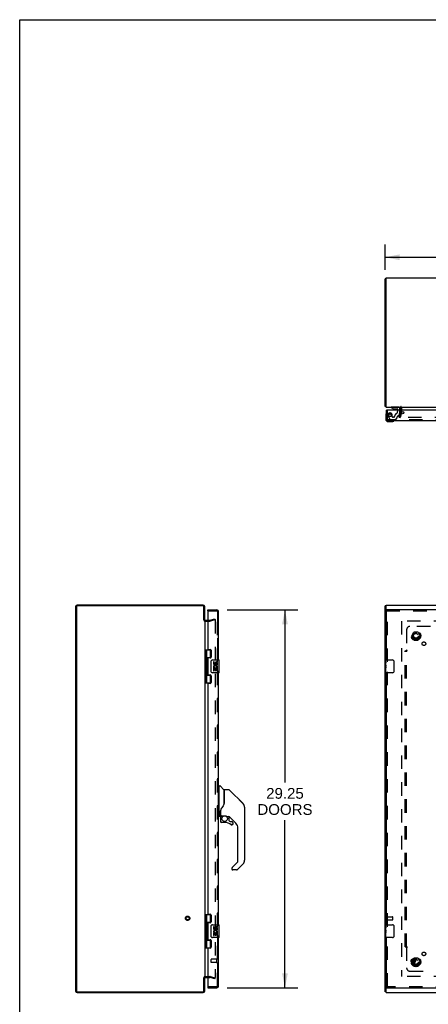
# Model space of a CAD drawing. Header units: inches. Extents: x 0 to 189, y 0 to 122.
# Tile 2 of 14: x 0 to 32, y 46 to 122. Entities that reach past the tile are written whole.
import ezdxf

# ---------------------------------------------------------------- set-up
doc = ezdxf.new("R2010")
doc.units = ezdxf.units.IN
doc.header["$LTSCALE"] = 10.388889
doc.header["$MEASUREMENT"] = 0
doc.linetypes.add('HIDDEN', pattern=[0.2, 0.1, -0.1])
doc.layers.get('0').update_dxf_attribs({"linetype": 'CONTINUOUS'})
for name, color, linetype in [('DEFAULT_2', 8, 'HIDDEN'), ('DIMENSIONS', 7, 'CONTINUOUS'), ('MASTER_DOOR_ASSEMBLY', 7, 'CONTINUOUS'), ('SLAVE_DOOR_ASSEMBLY', 7, 'CONTINUOUS'), ('SUBPANEL', 7, 'CONTINUOUS')]:
    doc.layers.add(name, color=color, linetype=linetype)
doc.styles.get("Standard").update_dxf_attribs({"font": 'arial.ttf'})
doc.dimstyles.new('DIMSTYLE_1', dxfattribs={"dimtxt": 0.833333, "dimasz": 1.111111, "dimexe": 0.09, "dimexo": 0.07, "dimgap": 0.0375, "dimtad": 0, "dimtih": 1, "dimtoh": 1, "dimzin": 4, "dimdsep": 46, "dimtxsty": 'Standard', "dimblk": '_FILLED', "dimblk1": '_FILLED', "dimblk2": '_FILLED', "dimcen": 0.09, "dimadec": 3, "dimazin": 1, "dimtfac": 1, "dimtdec": 3, "dimtofl": 0, "dimtmove": 0, "dimatfit": 3, "dimldrblk": '_FILLED', "dimfxl": 0, "dimtolj": 1, "dimtzin": 4, "dimarcsym": 0})

# ---------------------------------------------------------------- blocks, each defined once
blk = doc.blocks.new('_FILLED')
at = {"color": 0, "linetype": 'ByBlock'}
blk.add_solid([(0, 0), (-1, 0.2), (-1, -0.2)], dxfattribs=at)
blk = doc.blocks.new('*D7')
at = {"layer": 'DIMENSIONS', "color": 2, "linetype": 'Continuous'}
for p, q in [((28.309, 102.864), (28.309, 104.828)), ((88.309, 102.864), (88.309, 104.828)), ((28.309, 103.828), (56.436, 103.828)), ((88.309, 103.828), (60.182, 103.828))]:
    blk.add_line(p, q, dxfattribs=at)
at = {"layer": 'DIMENSIONS', "color": 2, "linetype": 'Continuous', "xscale": 1.1111111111, "yscale": 1.1111111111, "zscale": 1.1111111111, "rotation": 180}
blk.add_blockref('_FILLED', (28.309, 103.828), dxfattribs=at)
at = {"layer": 'DIMENSIONS', "color": 2, "linetype": 'Continuous', "xscale": 1.1111111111, "yscale": 1.1111111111, "zscale": 1.1111111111}
blk.add_blockref('_FILLED', (88.309, 103.828), dxfattribs=at)
at = {"layer": 'DIMENSIONS', "color": 2, "linetype": 'Continuous', "insert": (58.309, 104.245), "char_height": 0.8333, "width": 2.91202, "attachment_point": 2, "line_spacing_factor": 0.9}
blk.add_mtext('60.00', dxfattribs=at)
blk = doc.blocks.new('*D10')
at = {"layer": 'DIMENSIONS', "color": 2, "linetype": 'Continuous'}
for p, q in [((16.056, 76.524), (21.543, 76.524)), ((20.543, 76.524), (20.543, 63.154)), ((20.543, 47.274), (20.543, 60.237)), ((16.056, 47.274), (21.543, 47.274))]:
    blk.add_line(p, q, dxfattribs=at)
at = {"layer": 'DIMENSIONS', "color": 2, "linetype": 'Continuous', "xscale": 1.1111111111, "yscale": 1.1111111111, "zscale": 1.1111111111}
for p, rotation in [((20.543, 76.524), 90), ((20.543, 47.274), 270)]:
    blk.add_blockref('_FILLED', p, dxfattribs=dict(at, rotation=rotation))
at = {"layer": 'DIMENSIONS', "color": 2, "linetype": 'Continuous', "insert": (20.543, 62.737), "char_height": 0.8333, "width": 4.2627, "attachment_point": 2, "line_spacing_factor": 0.9}
blk.add_mtext('29.25\\PDOORS', dxfattribs=at)

msp = doc.modelspace()

# ---------------------------------------------------------------- linework, layer by layer
at = {"color": 7, "linetype": 'Continuous'}
for p, q in [((0, 0), (0, 122.222)), ((0, 122.222), (188.889, 122.222)), ((28.384, 102.167), (28.309, 102.167)), ((28.384, 92.293), (28.309, 92.293)), ((28.384, 76.836), (28.309, 76.836)), ((28.384, 75.722), (28.309, 75.722)), ((28.384, 75.722), (28.384, 75.784)), ((14.265, 48.074), (14.328, 48.074)), ((28.384, 48.076), (28.309, 48.076)), ((28.384, 48.014), (28.384, 48.076)), ((28.384, 46.962), (28.309, 46.962))]:
    msp.add_line(p, q, dxfattribs=at)
at = {"color": 3, "linetype": 'Continuous'}
for p, q in [((28.309, 92.293), (28.309, 102.167)), ((28.384, 92.23), (28.384, 102.23)), ((28.384, 102.23), (88.234, 102.23)), ((28.384, 92.23), (88.234, 92.23)), ((29.484, 92.188), (29.484, 91.987)), ((4.328, 76.782), (4.328, 47.016)), ((4.391, 76.756), (4.391, 47.042)), ((14.211, 76.899), (4.445, 76.899)), ((14.185, 76.836), (4.471, 76.836)), ((14.265, 75.722), (14.265, 76.756)), ((14.328, 75.724), (14.328, 76.782)), ((28.309, 46.962), (28.309, 76.836)), ((28.384, 75.784), (28.384, 76.899)), ((28.384, 76.899), (88.234, 76.899)), ((14.328, 75.697), (14.328, 48.101)), ((14.37, 75.724), (14.571, 75.724)), ((28.309, 75.713), (28.309, 75.713)), ((28.403, 75.697), (28.34, 75.697)), ((14.265, 47.042), (14.265, 48.076)), ((14.328, 47.016), (14.328, 48.074)), ((14.37, 48.074), (14.571, 48.074)), ((28.309, 48.086), (28.309, 48.085)), ((28.403, 48.101), (28.34, 48.101)), ((28.384, 46.899), (28.384, 48.014)), ((4.445, 46.899), (14.211, 46.899)), ((4.471, 46.962), (14.185, 46.962)), ((28.384, 46.899), (88.234, 46.899))]:
    msp.add_line(p, q, dxfattribs=at)
for points in [[(28.323, 92.278), (28.321, 92.28), (28.319, 92.281), (28.317, 92.282), (28.315, 92.283), (28.314, 92.284), (28.312, 92.286), (28.311, 92.287), (28.31, 92.288), (28.31, 92.29), (28.309, 92.291), (28.309, 92.292), (28.309, 92.293)], [(28.34, 92.268), (28.338, 92.269), (28.336, 92.271), (28.334, 92.272), (28.332, 92.273), (28.33, 92.275), (28.328, 92.276), (28.323, 92.278)], [(28.34, 75.697), (28.338, 75.699), (28.336, 75.7), (28.334, 75.701), (28.332, 75.703), (28.33, 75.704), (28.328, 75.705), (28.325, 75.706), (28.323, 75.708), (28.321, 75.709), (28.319, 75.71), (28.317, 75.711), (28.315, 75.713), (28.314, 75.714), (28.312, 75.715), (28.311, 75.717), (28.31, 75.718), (28.31, 75.719), (28.309, 75.72), (28.309, 75.722), (28.309, 75.722)], [(28.34, 48.101), (28.338, 48.1), (28.336, 48.099), (28.334, 48.097), (28.332, 48.096), (28.33, 48.095), (28.328, 48.094), (28.325, 48.092), (28.323, 48.091), (28.321, 48.09), (28.319, 48.088), (28.317, 48.087), (28.315, 48.086), (28.314, 48.085), (28.312, 48.083), (28.311, 48.082), (28.31, 48.081), (28.31, 48.079), (28.309, 48.078), (28.309, 48.077), (28.309, 48.076)]]:
    msp.add_lwpolyline(points, dxfattribs=at)
at = {"color": 7, "linetype": 'Continuous'}
for points in [[(28.389, 75.713), (28.388, 75.715), (28.387, 75.716), (28.386, 75.717), (28.385, 75.718), (28.385, 75.719), (28.384, 75.72), (28.384, 75.721), (28.384, 75.722)], [(28.395, 75.697), (28.395, 75.698), (28.395, 75.699), (28.396, 75.7), (28.396, 75.701), (28.395, 75.703), (28.395, 75.704), (28.395, 75.705), (28.394, 75.707), (28.393, 75.708), (28.392, 75.709), (28.391, 75.71), (28.39, 75.711), (28.389, 75.713)], [(28.39, 48.087), (28.389, 48.085), (28.388, 48.084), (28.387, 48.083), (28.386, 48.082), (28.385, 48.081), (28.385, 48.079), (28.384, 48.078), (28.384, 48.077), (28.384, 48.076)], [(28.395, 48.101), (28.395, 48.1), (28.395, 48.099), (28.396, 48.098), (28.396, 48.097), (28.395, 48.096), (28.395, 48.095), (28.395, 48.093), (28.394, 48.092), (28.393, 48.091), (28.392, 48.09), (28.391, 48.089), (28.39, 48.087)]]:
    msp.add_lwpolyline(points, dxfattribs=at)
at = {"color": 3, "linetype": 'Continuous'}
for centre, radius, start, end in [((28.426, 92.347), 0.117, 222.55692, 248.95785), ((29.442, 92.188), 0.042, 0, 90), ((4.445, 76.782), 0.117, 90, 180), ((4.471, 76.756), 0.08, 90, 180), ((14.185, 76.756), 0.08, 0, 90), ((14.211, 76.782), 0.117, 0, 90), ((14.37, 75.766), 0.042, 180, 270), ((28.444, 75.784), 0.06, 180, 227.48385), ((14.37, 48.032), 0.042, 90, 180), ((28.444, 48.014), 0.06, 132.51615, 180), ((4.445, 47.016), 0.117, 180, 270), ((4.471, 47.042), 0.08, 180, 270), ((14.185, 47.042), 0.08, 270, 360), ((14.211, 47.016), 0.117, 270, 360)]:
    msp.add_arc(centre, radius, start, end, dxfattribs=at)
at = {"layer": 'DEFAULT_2', "color": 8, "linetype": 'HIDDEN'}
for p, q in [((29.38, 91.436), (29.483, 91.823)), ((29.556, 91.803), (29.452, 91.417)), ((29.484, 91.987), (29.484, 91.829)), ((29.559, 92.188), (29.559, 91.829)), ((29.38, 91.436), (29.452, 91.417)), ((29.385, 91.432), (29.385, 91.43)), ((87.218, 91.417), (29.4, 91.417)), ((14.37, 75.649), (14.728, 75.649)), ((14.571, 75.724), (14.728, 75.724)), ((14.735, 75.725), (15.121, 75.829)), ((15.14, 75.756), (14.754, 75.653)), ((15.121, 75.829), (15.14, 75.756)), ((15.14, 75.731), (15.14, 48.068)), ((87.134, 75.649), (29.484, 75.649)), ((29.559, 75.647), (29.559, 48.151)), ((30.366, 74.529), (30.521, 74.797)), ((30.838, 74.802), (30.53, 74.802)), ((30.847, 74.797), (31.001, 74.529)), ((30.521, 74.252), (30.366, 74.519)), ((30.838, 74.247), (30.53, 74.247)), ((31.001, 74.519), (30.847, 74.252)), ((28.384, 52.507), (28.384, 52.791)), ((28.427, 52.507), (28.427, 52.791)), ((28.427, 52.773), (28.874, 52.773)), ((28.884, 52.535), (28.884, 52.763)), ((28.427, 52.525), (28.874, 52.525)), ((30.366, 49.279), (30.521, 49.547)), ((30.521, 49.002), (30.366, 49.269)), ((30.838, 49.552), (30.53, 49.552)), ((30.838, 48.997), (30.53, 48.997)), ((30.847, 49.547), (31.001, 49.279)), ((31.001, 49.269), (30.847, 49.002)), ((14.37, 48.149), (14.728, 48.149)), ((14.571, 48.074), (14.728, 48.074)), ((15.121, 47.97), (14.735, 48.073)), ((14.754, 48.146), (15.14, 48.042)), ((15.121, 47.97), (15.14, 48.042)), ((87.134, 48.149), (29.484, 48.149))]:
    msp.add_line(p, q, dxfattribs=at)
for points in [[(29.386, 91.435), (29.385, 91.433), (29.385, 91.432), (29.385, 91.432)], [(29.385, 91.43), (29.386, 91.429), (29.386, 91.427), (29.387, 91.425), (29.387, 91.424), (29.388, 91.423), (29.39, 91.421), (29.391, 91.42), (29.392, 91.419), (29.394, 91.419), (29.395, 91.418), (29.397, 91.417)], [(29.4, 91.417), (29.399, 91.417), (29.397, 91.417)], [(15.126, 75.746), (15.125, 75.746), (15.124, 75.746), (15.122, 75.746)], [(15.128, 75.746), (15.127, 75.746), (15.126, 75.746)], [(15.128, 75.746), (15.129, 75.746), (15.131, 75.745), (15.132, 75.744), (15.133, 75.744), (15.135, 75.743), (15.136, 75.742), (15.137, 75.741), (15.138, 75.74), (15.138, 75.738), (15.139, 75.737), (15.14, 75.736), (15.14, 75.734), (15.14, 75.733), (15.14, 75.731)], [(15.126, 48.053), (15.125, 48.053), (15.124, 48.053), (15.122, 48.053)], [(15.14, 48.068), (15.14, 48.066), (15.14, 48.065), (15.14, 48.063), (15.139, 48.062), (15.138, 48.06), (15.138, 48.059), (15.137, 48.058), (15.136, 48.057), (15.135, 48.056), (15.133, 48.055), (15.132, 48.054), (15.131, 48.054), (15.129, 48.053), (15.128, 48.053), (15.127, 48.053), (15.126, 48.053)]]:
    msp.add_lwpolyline(points, dxfattribs=at)
for centre, radius in [((30.684, 74.524), 0.372), ((30.684, 74.524), 0.356), ((30.684, 74.524), 0.204), ((30.684, 74.524), 0.183), ((13.003, 52.649), 0.164), ((13.003, 52.649), 0.124), ((30.684, 49.274), 0.372), ((30.684, 49.274), 0.356), ((30.684, 49.274), 0.204), ((30.684, 49.274), 0.183)]:
    msp.add_circle(centre, radius, dxfattribs=at)
for centre, radius, start, end in [((29.442, 92.188), 0.117, 0, 56.90018), ((29.459, 91.829), 0.025, 345, 360), ((29.459, 91.829), 0.1, 345, 360), ((14.37, 75.766), 0.117, 213.09982, 270), ((14.728, 75.749), 0.025, 270, 285), ((14.728, 75.749), 0.1, 270, 285), ((30.53, 74.792), 0.01, 90.01128, 149.98796), ((30.838, 74.792), 0.01, 30.01085, 89.98765), ((30.375, 74.524), 0.01, 150.01171, 209.98732), ((30.53, 74.257), 0.01, 210.01085, 269.98765), ((30.838, 74.257), 0.01, 270.01128, 329.98796), ((30.993, 74.524), 0.01, 330.01171, 29.98732), ((28.405, 52.791), 0.0215, 360, 180), ((28.874, 52.763), 0.01, 360, 90), ((28.405, 52.507), 0.0215, 180, 0), ((28.874, 52.535), 0.01, 270, 0), ((30.375, 49.274), 0.01, 150.01171, 209.98732), ((30.53, 49.542), 0.01, 90.01128, 149.98796), ((30.53, 49.007), 0.01, 210.01085, 269.98765), ((30.838, 49.542), 0.01, 30.01085, 89.98765), ((30.838, 49.007), 0.01, 270.01128, 329.98796), ((30.993, 49.274), 0.01, 330.01171, 29.98732), ((14.37, 48.032), 0.117, 90, 146.90018), ((14.728, 48.049), 0.1, 75, 90), ((14.728, 48.049), 0.025, 75, 90)]:
    msp.add_arc(centre, radius, start, end, dxfattribs=at)
at = {"layer": 'MASTER_DOOR_ASSEMBLY', "color": 8, "linetype": 'HIDDEN'}
for p, q in [((14.631, 76.449), (15.279, 76.449)), ((15.321, 76.407), (15.321, 72.494)), ((15.321, 71.804), (15.321, 51.994)), ((15.321, 51.304), (15.321, 47.391)), ((15.279, 47.349), (14.631, 47.349))]:
    msp.add_line(p, q, dxfattribs=at)
at = {"layer": 'MASTER_DOOR_ASSEMBLY', "color": 7, "linetype": 'Continuous'}
for p, q in [((15.435, 62.844), (15.396, 62.844)), ((15.435, 60.529), (15.435, 62.895)), ((15.443, 62.903), (15.497, 62.903)), ((15.82, 62.597), (15.525, 62.892)), ((15.829, 62.576), (15.829, 61.525)), ((15.837, 61.536), (15.837, 62.58)), ((16.198, 62.588), (15.844, 62.588)), ((16.253, 62.565), (17.296, 61.523)), ((16.991, 61.828), (16.991, 61.828)), ((17.296, 61.522), (16.996, 61.822)), ((15.562, 60.992), (15.561, 60.968)), ((15.836, 61.545), (15.815, 61.488)), ((17.363, 61.433), (17.363, 61.432)), ((17.411, 61.244), (17.411, 57.141)), ((17.418, 61.248), (17.418, 60.661)), ((15.435, 60.58), (15.396, 60.58)), ((15.514, 60.521), (15.443, 60.521)), ((15.553, 60.966), (15.553, 60.963)), ((15.553, 60.963), (15.553, 60.561)), ((15.553, 60.878), (15.554, 60.885)), ((15.554, 60.891), (15.555, 60.898)), ((15.554, 60.885), (15.554, 60.891)), ((15.555, 60.898), (15.556, 60.904)), ((15.556, 60.904), (15.558, 60.911)), ((15.557, 60.388), (15.557, 60.151)), ((15.559, 60.388), (15.568, 60.388)), ((15.561, 60.612), (15.561, 60.968)), ((15.581, 60.593), (15.876, 60.593)), ((15.68, 60.593), (15.615, 60.527)), ((15.62, 60.522), (15.618, 60.524)), ((15.623, 60.52), (15.62, 60.522)), ((16.073, 60.521), (16.149, 60.521)), ((16.187, 60.518), (16.187, 60.234)), ((16.19, 60.226), (16.262, 60.154)), ((16.727, 60.025), (16.231, 60.52)), ((15.568, 60.151), (15.559, 60.151)), ((15.872, 60.072), (15.636, 60.072)), ((16.271, 60.151), (16.423, 60.151)), ((16.432, 59.876), (16.423, 59.876)), ((16.5, 59.953), (16.491, 59.953)), ((16.5, 59.953), (16.499, 59.944)), ((16.502, 60.072), (16.502, 59.953)), ((16.9, 57.056), (16.9, 59.607)), ((16.427, 56.526), (16.427, 56.466)), ((16.445, 56.569), (16.876, 57)), ((17.296, 56.863), (16.844, 56.411)), ((16.788, 56.388), (16.506, 56.388))]:
    msp.add_line(p, q, dxfattribs=at)
for points in [[(16.253, 62.565), (16.246, 62.572), (16.237, 62.578), (16.228, 62.582), (16.218, 62.586), (16.208, 62.588), (16.198, 62.588)], [(15.614, 61.138), (15.603, 61.122), (15.588, 61.093), (15.576, 61.061), (15.567, 61.027), (15.562, 60.992)], [(15.815, 61.488), (15.785, 61.419), (15.748, 61.349), (15.706, 61.277), (15.659, 61.204), (15.614, 61.138)], [(15.829, 61.713), (15.83, 61.712), (15.833, 61.711), (15.835, 61.709), (15.836, 61.708), (15.836, 61.707), (15.837, 61.705)], [(17.404, 61.321), (17.396, 61.352), (17.383, 61.391), (17.365, 61.43), (17.343, 61.466), (17.318, 61.499), (17.296, 61.522)], [(15.553, 60.97), (15.553, 60.969), (15.553, 60.966)], [(15.558, 60.911), (15.558, 60.914), (15.559, 60.918), (15.561, 60.922), (15.561, 60.923)], [(15.559, 60.388), (15.56, 60.404), (15.562, 60.419), (15.565, 60.434), (15.569, 60.448), (15.574, 60.463), (15.58, 60.477), (15.588, 60.49), (15.596, 60.503), (15.606, 60.515), (15.616, 60.526)], [(15.623, 60.52), (15.613, 60.509), (15.604, 60.497), (15.596, 60.485), (15.589, 60.473), (15.582, 60.459), (15.577, 60.446), (15.573, 60.432), (15.571, 60.417), (15.569, 60.403), (15.568, 60.388)], [(15.618, 60.524), (15.617, 60.525), (15.617, 60.525), (15.616, 60.526), (15.616, 60.526)], [(15.876, 60.593), (15.879, 60.593), (15.893, 60.592), (15.906, 60.591), (15.919, 60.589), (15.932, 60.587), (15.944, 60.584), (15.955, 60.58), (15.966, 60.576), (15.976, 60.573), (15.985, 60.569), (15.994, 60.564), (16.002, 60.56), (16.009, 60.556), (16.016, 60.553), (16.022, 60.549), (16.027, 60.545), (16.033, 60.542), (16.037, 60.539), (16.045, 60.534)], [(16.045, 60.534), (16.049, 60.531), (16.052, 60.529), (16.055, 60.528), (16.058, 60.526), (16.06, 60.525), (16.063, 60.523), (16.067, 60.522), (16.071, 60.521)], [(15.636, 60.074), (15.627, 60.075), (15.619, 60.076), (15.611, 60.078), (15.603, 60.082), (15.595, 60.086), (15.588, 60.091), (15.582, 60.097), (15.576, 60.103), (15.571, 60.11), (15.567, 60.117), (15.564, 60.125), (15.561, 60.134), (15.56, 60.142), (15.559, 60.151)], [(15.568, 60.151), (15.569, 60.143), (15.57, 60.136), (15.572, 60.128), (15.575, 60.121), (15.579, 60.115), (15.583, 60.108), (15.588, 60.103), (15.594, 60.098), (15.6, 60.093), (15.607, 60.09), (15.614, 60.087), (15.621, 60.085), (15.628, 60.083), (15.636, 60.083)], [(15.636, 60.074), (15.636, 60.074), (15.636, 60.075), (15.636, 60.076), (15.636, 60.077), (15.636, 60.078), (15.636, 60.08), (15.636, 60.083)], [(16.423, 59.876), (16.414, 59.876), (16.406, 59.878), (16.397, 59.88), (16.389, 59.884), (16.381, 59.888), (16.374, 59.893)], [(16.38, 59.9), (16.386, 59.896), (16.393, 59.892), (16.4, 59.889), (16.407, 59.887), (16.415, 59.885), (16.423, 59.885), (16.43, 59.885), (16.438, 59.886), (16.445, 59.888), (16.452, 59.891), (16.459, 59.895), (16.465, 59.899), (16.471, 59.904), (16.476, 59.91), (16.481, 59.916), (16.484, 59.923), (16.487, 59.93), (16.489, 59.937), (16.491, 59.945), (16.491, 59.953)], [(16.499, 59.944), (16.498, 59.936), (16.496, 59.927), (16.492, 59.919), (16.488, 59.912), (16.483, 59.905), (16.477, 59.898), (16.471, 59.893), (16.464, 59.888), (16.456, 59.884), (16.449, 59.88), (16.44, 59.878), (16.432, 59.876)], [(16.445, 56.569), (16.444, 56.568), (16.443, 56.567), (16.443, 56.566), (16.442, 56.565), (16.441, 56.564), (16.44, 56.563)]]:
    msp.add_lwpolyline(points, dxfattribs=at)
msp.add_circle((15.872, 60.367), 0.217, dxfattribs=at)
at = {"layer": 'MASTER_DOOR_ASSEMBLY', "color": 8, "linetype": 'HIDDEN'}
for centre, start, end in [((15.279, 76.407), 0, 90), ((15.279, 47.391), 270, 360)]:
    msp.add_arc(centre, 0.042, start, end, dxfattribs=at)
at = {"layer": 'MASTER_DOOR_ASSEMBLY', "color": 7, "linetype": 'Continuous'}
for centre, radius, start, end in [((15.443, 62.895), 0.00787, 90, 180), ((15.497, 62.864), 0.0394, 45, 90), ((15.799, 62.576), 0.0295, 0, 45), ((15.844, 62.58), 0.00787, 90, 180), ((15.817, 62.407), 0.0197, 306.99405, 360), ((17.018, 61.244), 0.394, 20.94788, 45), ((17.018, 61.244), 0.394, 0, 11.2904), ((17.399, 61.248), 0.0197, 0, 51.78012), ((15.443, 60.529), 0.00787, 180, 270), ((15.514, 60.561), 0.0394, 270, 360), ((15.754, 60.388), 0.197, 135, 180), ((15.581, 60.612), 0.0197, 180, 270), ((16.149, 60.325), 0.197, 50.64978, 90), ((16.199, 60.234), 0.0118, 180, 225), ((17.399, 60.661), 0.0197, 310.21786, 360), ((15.636, 60.151), 0.0787, 180, 270), ((15.872, 59.285), 0.787, 50.4788, 90), ((16.271, 60.162), 0.0118, 225, 270), ((16.423, 59.953), 0.0787, 230.4788, 360), ((16.423, 60.072), 0.0787, 0, 90), ((16.309, 59.607), 0.591, 0, 45), ((16.486, 56.526), 0.0591, 141.13263, 180), ((16.506, 56.466), 0.0787, 180, 270), ((16.821, 57.056), 0.0787, 315, 360), ((17.018, 57.141), 0.394, 315, 360), ((16.788, 56.466), 0.0787, 270, 315)]:
    msp.add_arc(centre, radius, start, end, dxfattribs=at)
at = {"layer": 'SLAVE_DOOR_ASSEMBLY', "color": 7, "linetype": 'Continuous'}
for p, q in [((28.343, 91.591), (28.343, 91.302)), ((28.423, 91.987), (28.403, 91.987)), ((28.777, 92.23), (28.777, 92.191)), ((28.777, 92.191), (28.953, 92.092)), ((28.953, 92.092), (29.23, 92.092)), ((29.041, 92.075), (29.182, 92.075)), ((29.041, 92.075), (29.041, 92.075)), ((29.183, 92.075), (29.182, 92.075)), ((29.261, 92.061), (29.261, 91.987)), ((29.446, 91.987), (29.446, 92.151)), ((28.543, 91.102), (28.833, 91.102)), ((14.571, 76.449), (14.571, 76.524)), ((14.591, 76.449), (14.571, 76.449)), ((28.403, 76.524), (28.403, 76.449)), ((14.328, 73.429), (14.812, 73.429)), ((14.367, 73.429), (14.367, 70.87)), ((14.466, 73.429), (14.466, 72.741)), ((14.786, 72.838), (14.786, 73.429)), ((14.466, 72.838), (14.812, 72.838)), ((14.466, 72.541), (14.466, 71.757)), ((14.482, 72.642), (14.482, 72.711)), ((14.482, 72.641), (14.482, 72.642)), ((14.482, 72.641), (14.482, 72.571)), ((14.754, 72.829), (14.754, 72.807)), ((14.754, 72.829), (14.806, 72.829)), ((14.831, 71.749), (14.831, 72.549)), ((14.931, 72.649), (15.441, 72.649)), ((15.006, 72.495), (15.006, 72.359)), ((15.069, 72.495), (15.006, 72.495)), ((15.069, 72.359), (15.069, 72.495)), ((15.456, 71.664), (15.456, 72.634)), ((28.343, 72.49), (28.343, 72.634)), ((28.343, 72.234), (28.343, 72.487)), ((28.352, 72.432), (28.343, 72.432)), ((28.358, 72.649), (28.868, 72.649)), ((28.968, 72.549), (28.968, 71.749)), ((14.482, 71.658), (14.482, 71.727)), ((15.006, 72.034), (15.006, 71.804)), ((15.024, 72.034), (15.006, 72.034)), ((15.006, 71.804), (15.069, 71.804)), ((15.059, 72.034), (15.086, 72.053)), ((15.059, 72.034), (15.318, 72.034)), ((15.069, 71.804), (15.069, 71.971)), ((15.069, 71.971), (15.134, 71.971)), ((15.134, 72.421), (15.134, 72.352)), ((15.134, 71.971), (15.134, 71.835)), ((15.134, 71.835), (15.195, 71.835)), ((15.195, 72.359), (15.195, 72.401)), ((15.195, 71.835), (15.195, 71.971)), ((15.195, 71.971), (15.257, 71.971)), ((15.25, 72.07), (15.307, 72.045)), ((15.257, 72.265), (15.257, 72.401)), ((15.257, 72.265), (15.318, 72.265)), ((15.257, 71.804), (15.257, 71.971)), ((15.257, 71.804), (15.318, 71.804)), ((15.318, 72.265), (15.318, 72.421)), ((15.318, 72.081), (15.318, 72.134)), ((15.318, 71.804), (15.318, 72.034)), ((28.343, 72.265), (28.353, 72.265)), ((28.343, 71.664), (28.343, 72.232)), ((28.346, 72.202), (28.343, 72.202)), ((28.343, 72.07), (28.353, 72.07)), ((28.343, 72.034), (28.353, 72.034)), ((28.343, 71.971), (28.353, 71.971)), ((28.343, 71.804), (28.353, 71.804)), ((28.353, 72.265), (28.353, 72.421)), ((28.353, 72.081), (28.353, 72.134)), ((28.353, 71.804), (28.353, 72.034)), ((14.466, 71.557), (14.466, 70.87)), ((14.466, 71.46), (14.812, 71.46)), ((14.482, 71.657), (14.482, 71.658)), ((14.482, 71.657), (14.482, 71.587)), ((14.754, 71.492), (14.754, 71.469)), ((14.806, 71.469), (14.754, 71.469)), ((14.786, 70.87), (14.786, 71.46)), ((15.441, 71.649), (14.931, 71.649)), ((28.868, 71.649), (28.358, 71.649)), ((14.328, 70.87), (14.812, 70.87)), ((14.328, 52.929), (14.812, 52.929)), ((14.367, 52.929), (14.367, 50.37)), ((14.466, 52.929), (14.466, 52.241)), ((14.786, 52.338), (14.786, 52.929)), ((14.466, 52.338), (14.812, 52.338)), ((14.466, 52.041), (14.466, 51.257)), ((14.482, 52.142), (14.482, 52.211)), ((14.482, 52.141), (14.482, 52.142)), ((14.482, 52.141), (14.482, 52.071)), ((14.754, 52.329), (14.806, 52.329)), ((14.754, 52.329), (14.754, 52.307)), ((14.831, 51.249), (14.831, 52.049)), ((14.931, 52.149), (15.441, 52.149)), ((15.069, 51.995), (15.006, 51.995)), ((15.006, 51.995), (15.006, 51.859)), ((15.069, 51.859), (15.069, 51.995)), ((15.134, 51.921), (15.134, 51.852)), ((15.195, 51.859), (15.195, 51.901)), ((15.257, 51.765), (15.257, 51.901)), ((15.318, 51.765), (15.318, 51.921)), ((15.456, 51.164), (15.456, 52.134)), ((28.343, 51.99), (28.343, 52.134)), ((28.343, 51.734), (28.343, 51.987)), ((28.352, 51.932), (28.343, 51.932)), ((28.353, 51.765), (28.353, 51.921)), ((28.358, 52.149), (28.868, 52.149)), ((28.968, 52.049), (28.968, 51.249)), ((14.482, 51.158), (14.482, 51.227)), ((14.482, 51.157), (14.482, 51.158)), ((14.482, 51.157), (14.482, 51.087)), ((15.441, 51.149), (14.931, 51.149)), ((15.024, 51.534), (15.006, 51.534)), ((15.006, 51.534), (15.006, 51.304)), ((15.006, 51.304), (15.069, 51.304)), ((15.059, 51.534), (15.086, 51.553)), ((15.059, 51.534), (15.318, 51.534)), ((15.069, 51.471), (15.134, 51.471)), ((15.069, 51.304), (15.069, 51.471)), ((15.134, 51.471), (15.134, 51.335)), ((15.134, 51.335), (15.195, 51.335)), ((15.195, 51.471), (15.257, 51.471)), ((15.195, 51.335), (15.195, 51.471)), ((15.25, 51.57), (15.307, 51.545)), ((15.257, 51.765), (15.318, 51.765)), ((15.257, 51.304), (15.257, 51.471)), ((15.257, 51.304), (15.318, 51.304)), ((15.318, 51.581), (15.318, 51.634)), ((15.318, 51.304), (15.318, 51.534)), ((28.343, 51.765), (28.353, 51.765)), ((28.343, 51.164), (28.343, 51.732)), ((28.346, 51.702), (28.343, 51.702)), ((28.343, 51.57), (28.353, 51.57)), ((28.343, 51.534), (28.353, 51.534)), ((28.343, 51.471), (28.353, 51.471)), ((28.343, 51.304), (28.353, 51.304)), ((28.353, 51.581), (28.353, 51.634)), ((28.353, 51.304), (28.353, 51.534)), ((28.868, 51.149), (28.358, 51.149)), ((14.328, 50.37), (14.812, 50.37)), ((14.466, 51.057), (14.466, 50.37)), ((14.466, 50.96), (14.812, 50.96)), ((14.754, 50.992), (14.754, 50.969)), ((14.806, 50.969), (14.754, 50.969)), ((14.786, 50.37), (14.786, 50.96)), ((14.571, 47.349), (14.591, 47.349)), ((14.571, 47.349), (14.571, 47.274)), ((28.403, 47.274), (28.403, 47.349))]:
    msp.add_line(p, q, dxfattribs=at)
at = {"layer": 'SLAVE_DOOR_ASSEMBLY', "color": 3, "linetype": 'Continuous'}
for p, q in [((28.403, 91.279), (28.403, 91.987)), ((58.138, 91.987), (28.423, 91.987)), ((58.2, 91.162), (28.52, 91.162)), ((14.571, 76.524), (15.279, 76.524)), ((14.571, 76.429), (14.571, 73.491)), ((15.396, 72.649), (15.396, 76.407)), ((58.2, 76.524), (28.403, 76.524)), ((28.403, 72.649), (28.403, 76.449)), ((14.602, 73.46), (14.758, 73.46)), ((14.821, 73.397), (14.821, 72.87)), ((14.571, 72.776), (14.571, 71.523)), ((14.758, 72.807), (14.602, 72.807)), ((14.602, 71.492), (14.758, 71.492)), ((14.821, 71.429), (14.821, 70.902)), ((15.396, 52.149), (15.396, 71.649)), ((28.403, 52.149), (28.403, 71.649)), ((14.571, 70.808), (14.571, 52.991)), ((14.758, 70.839), (14.602, 70.839)), ((14.602, 52.96), (14.758, 52.96)), ((14.821, 52.897), (14.821, 52.37)), ((14.571, 52.276), (14.571, 51.023)), ((14.758, 52.307), (14.602, 52.307)), ((15.396, 47.391), (15.396, 51.149)), ((28.403, 47.349), (28.403, 51.149)), ((14.602, 50.992), (14.758, 50.992)), ((14.758, 50.339), (14.602, 50.339)), ((14.821, 50.929), (14.821, 50.402)), ((14.571, 50.308), (14.571, 47.369)), ((14.571, 47.274), (15.279, 47.274)), ((28.403, 47.274), (58.2, 47.274))]:
    msp.add_line(p, q, dxfattribs=at)
at = {"layer": 'SLAVE_DOOR_ASSEMBLY', "color": 8, "linetype": 'HIDDEN'}
for p, q in [((28.478, 91.279), (28.478, 91.987)), ((28.529, 91.514), (28.664, 91.281)), ((29.367, 92.23), (28.777, 92.23)), ((28.85, 91.467), (28.85, 91.6)), ((29.244, 91.404), (29.244, 91.482)), ((29.261, 91.987), (29.261, 91.877)), ((29.303, 91.541), (29.348, 91.541)), ((29.378, 91.564), (29.446, 91.82)), ((29.446, 91.82), (29.446, 91.987)), ((58.2, 91.237), (28.52, 91.237)), ((28.69, 91.266), (29.102, 91.266)), ((28.96, 91.451), (28.866, 91.451)), ((29.124, 91.274), (29.239, 91.39)), ((15.279, 76.449), (14.591, 76.449)), ((15.321, 72.494), (15.321, 76.407)), ((28.403, 76.449), (58.2, 76.449)), ((28.478, 72.494), (28.478, 76.449)), ((15.321, 51.994), (15.321, 71.804)), ((28.478, 51.994), (28.478, 71.804)), ((15.321, 47.391), (15.321, 51.304)), ((28.478, 47.349), (28.478, 51.304)), ((14.821, 49.235), (14.821, 49.463)), ((15.278, 49.473), (14.831, 49.473)), ((15.278, 49.225), (14.831, 49.225)), ((15.278, 49.207), (15.278, 49.491)), ((14.591, 47.349), (15.279, 47.349)), ((58.2, 47.349), (28.403, 47.349))]:
    msp.add_line(p, q, dxfattribs=at)
at = {"layer": 'SLAVE_DOOR_ASSEMBLY', "color": 7, "linetype": 'Continuous'}
for points in [[(14.466, 72.785), (14.467, 72.777), (14.469, 72.767), (14.472, 72.757), (14.476, 72.746), (14.48, 72.734), (14.485, 72.722), (14.49, 72.711), (14.494, 72.699), (14.499, 72.687), (14.502, 72.676), (14.505, 72.664), (14.507, 72.653), (14.508, 72.641), (14.507, 72.63), (14.505, 72.618), (14.502, 72.607), (14.499, 72.595), (14.494, 72.584), (14.49, 72.572), (14.485, 72.56), (14.48, 72.549), (14.476, 72.537), (14.472, 72.526), (14.469, 72.515), (14.467, 72.506), (14.466, 72.497)], [(14.831, 72.549), (14.831, 72.556), (14.831, 72.562), (14.832, 72.568), (14.834, 72.574), (14.835, 72.58), (14.837, 72.585)], [(28.343, 72.49), (28.344, 72.487), (28.344, 72.483), (28.345, 72.478), (28.346, 72.471), (28.347, 72.464), (28.349, 72.457), (28.35, 72.449), (28.352, 72.44)], [(28.352, 72.44), (28.353, 72.431), (28.353, 72.421)], [(28.962, 72.585), (28.964, 72.58), (28.965, 72.574), (28.967, 72.568), (28.968, 72.562), (28.968, 72.556), (28.968, 72.549)], [(14.466, 71.801), (14.467, 71.793), (14.469, 71.783), (14.472, 71.773), (14.476, 71.762), (14.48, 71.75), (14.485, 71.738), (14.49, 71.727), (14.494, 71.715), (14.499, 71.703), (14.502, 71.692), (14.505, 71.68), (14.507, 71.669), (14.508, 71.657), (14.507, 71.646), (14.505, 71.634), (14.502, 71.623), (14.499, 71.611), (14.494, 71.6), (14.49, 71.588), (14.485, 71.576), (14.48, 71.565), (14.476, 71.553), (14.472, 71.542), (14.469, 71.531), (14.467, 71.522), (14.466, 71.513)], [(14.837, 71.713), (14.835, 71.719), (14.834, 71.725), (14.832, 71.731), (14.831, 71.737), (14.831, 71.743), (14.831, 71.749)], [(28.343, 72.234), (28.344, 72.227), (28.344, 72.22), (28.345, 72.211), (28.346, 72.203)], [(28.346, 72.203), (28.35, 72.176), (28.351, 72.167), (28.352, 72.158), (28.352, 72.149), (28.353, 72.141), (28.353, 72.134)], [(28.353, 72.081), (28.353, 72.075), (28.353, 72.069), (28.352, 72.062), (28.352, 72.056), (28.351, 72.051), (28.35, 72.045)], [(28.968, 71.749), (28.968, 71.743), (28.968, 71.737), (28.967, 71.731), (28.965, 71.725), (28.964, 71.719), (28.962, 71.713)], [(14.466, 52.285), (14.467, 52.277), (14.469, 52.267), (14.472, 52.257), (14.476, 52.246), (14.48, 52.234), (14.485, 52.222), (14.49, 52.211), (14.494, 52.199), (14.499, 52.187), (14.502, 52.176), (14.505, 52.164), (14.507, 52.153), (14.508, 52.141), (14.507, 52.13), (14.505, 52.118), (14.502, 52.107), (14.499, 52.095), (14.494, 52.084), (14.49, 52.072), (14.485, 52.06), (14.48, 52.049), (14.476, 52.037), (14.472, 52.026), (14.469, 52.015), (14.467, 52.006), (14.466, 51.997)], [(14.831, 52.049), (14.831, 52.056), (14.831, 52.062), (14.832, 52.068), (14.834, 52.074), (14.835, 52.08), (14.837, 52.085)], [(28.343, 51.99), (28.344, 51.987), (28.344, 51.983), (28.345, 51.978), (28.346, 51.971), (28.347, 51.964), (28.349, 51.957), (28.35, 51.949), (28.352, 51.94)], [(28.352, 51.94), (28.353, 51.931), (28.353, 51.921)], [(28.962, 52.085), (28.964, 52.08), (28.965, 52.074), (28.967, 52.068), (28.968, 52.062), (28.968, 52.056), (28.968, 52.049)], [(14.466, 51.301), (14.467, 51.293), (14.469, 51.283), (14.472, 51.273), (14.476, 51.262), (14.48, 51.25), (14.485, 51.238), (14.49, 51.227), (14.494, 51.215), (14.499, 51.203), (14.502, 51.192), (14.505, 51.18), (14.507, 51.169), (14.508, 51.157), (14.507, 51.146), (14.505, 51.134), (14.502, 51.123), (14.499, 51.111), (14.494, 51.1), (14.49, 51.088), (14.485, 51.076), (14.48, 51.065), (14.476, 51.053), (14.472, 51.042), (14.469, 51.031), (14.467, 51.022), (14.466, 51.013)], [(14.837, 51.213), (14.835, 51.219), (14.834, 51.225), (14.832, 51.231), (14.831, 51.237), (14.831, 51.243), (14.831, 51.249)], [(28.343, 51.734), (28.344, 51.727), (28.344, 51.72), (28.345, 51.711), (28.346, 51.703)], [(28.346, 51.703), (28.35, 51.676), (28.351, 51.667), (28.352, 51.658), (28.352, 51.649), (28.353, 51.641), (28.353, 51.634)], [(28.353, 51.581), (28.353, 51.575), (28.353, 51.569), (28.352, 51.562), (28.352, 51.556), (28.351, 51.551), (28.35, 51.545)], [(28.968, 51.249), (28.968, 51.243), (28.968, 51.237), (28.967, 51.231), (28.965, 51.225), (28.964, 51.219), (28.962, 51.213)]]:
    msp.add_lwpolyline(points, dxfattribs=at)
at = {"layer": 'SLAVE_DOOR_ASSEMBLY', "color": 8, "linetype": 'HIDDEN'}
for centre, radius in [((28.678, 91.6), 0.103), ((30.478, 49.349), 0.164), ((30.478, 49.349), 0.124)]:
    msp.add_circle(centre, radius, dxfattribs=at)
at = {"layer": 'SLAVE_DOOR_ASSEMBLY', "color": 3, "linetype": 'Continuous'}
msp.add_circle((29.653, 91.799), 0.094, dxfattribs=at)
at = {"layer": 'SLAVE_DOOR_ASSEMBLY', "color": 7, "linetype": 'Continuous'}
for centre, radius, start, end in [((28.593, 91.591), 0.25, 149.11011, 180), ((28.392, 91.712), 0.015, 96.37959, 149.11011), ((28.388, 91.712), 0.015, 0, 83.62041), ((29.042, 92.165), 0.09, 234.81225, 269.32802), ((29.182, 92.165), 0.09, 270.67198, 304.92318), ((29.23, 92.061), 0.031, 0, 90), ((29.367, 92.151), 0.079, 0, 90), ((28.543, 91.302), 0.2, 180, 270), ((28.833, 91.352), 0.25, 270, 300.88989), ((28.953, 91.147), 0.015, 6.37959, 90), ((28.953, 91.15), 0.015, 300.88989, 353.62041), ((14.392, 72.711), 0.09, 0, 35.18775), ((14.392, 72.571), 0.09, 324.81225, 360), ((14.931, 72.549), 0.1, 90, 158.79459), ((15.226, 72.401), 0.0943, 71.72667, 167.43379), ((15.226, 72.401), 0.0314, 0, 180.04847), ((15.226, 72.401), 0.0943, 12.54017, 71.70103), ((15.441, 72.634), 0.015, 0, 90), ((28.358, 72.634), 0.015, 90, 180), ((28.868, 72.549), 0.1, 21.19986, 90), ((14.392, 71.727), 0.09, 0, 35.18775), ((14.931, 71.749), 0.1, 201.20502, 270), ((15.1, 72.359), 0.0943, 180, 360), ((15.16, 72.107), 0.154, 161.41988, 206.19629), ((15.163, 72.107), 0.157, 9.70314, 161.87913), ((15.163, 72.107), 0.157, 205.73705, 207.8532), ((15.1, 72.359), 0.0314, 180, 261.22946), ((15.163, 72.107), 0.0943, 336.59665, 215.11217), ((15.1, 72.364), 0.0362, 263.42855, 341.76278), ((15.163, 72.107), 0.157, 336.59665, 350.29686), ((15.441, 71.664), 0.015, 270, 360), ((28.358, 71.664), 0.015, 180, 270), ((28.868, 71.749), 0.1, 270, 338.79459), ((14.392, 71.587), 0.09, 324.81225, 360), ((14.392, 52.211), 0.09, 0, 35.18775), ((14.392, 52.071), 0.09, 324.81225, 360), ((14.931, 52.049), 0.1, 90, 158.79459), ((15.1, 51.859), 0.0943, 180, 360), ((15.1, 51.859), 0.0314, 180, 261.22946), ((15.1, 51.864), 0.0362, 263.42855, 341.76278), ((15.226, 51.901), 0.0943, 71.72667, 167.43379), ((15.226, 51.901), 0.0314, 0, 180.04847), ((15.226, 51.901), 0.0943, 12.54017, 71.70103), ((15.441, 52.134), 0.015, 0, 90), ((28.358, 52.134), 0.015, 90, 180), ((28.868, 52.049), 0.1, 21.19986, 90), ((14.392, 51.227), 0.09, 0, 35.18775), ((14.392, 51.087), 0.09, 324.81225, 360), ((14.931, 51.249), 0.1, 201.20502, 270), ((15.16, 51.607), 0.154, 161.41988, 206.19629), ((15.163, 51.607), 0.157, 9.70314, 161.87913), ((15.163, 51.607), 0.157, 205.73705, 207.8532), ((15.163, 51.607), 0.0943, 336.59665, 215.11217), ((15.163, 51.607), 0.157, 336.59665, 350.29686), ((15.441, 51.164), 0.015, 270, 360), ((28.358, 51.164), 0.015, 180, 270), ((28.868, 51.249), 0.1, 270, 338.79459)]:
    msp.add_arc(centre, radius, start, end, dxfattribs=at)
at = {"layer": 'SLAVE_DOOR_ASSEMBLY', "color": 8, "linetype": 'HIDDEN'}
for centre, radius, start, end in [((28.678, 91.6), 0.172, 0, 210), ((28.96, 91.541), 0.09, 270, 360), ((29.235, 91.541), 0.185, 115.7418, 180), ((29.073, 91.877), 0.188, 295.7418, 360), ((29.303, 91.482), 0.059, 90, 180), ((29.348, 91.572), 0.031, 270, 345), ((28.52, 91.279), 0.042, 180, 270), ((28.69, 91.296), 0.03, 210, 270), ((28.866, 91.467), 0.016, 180, 270), ((29.102, 91.296), 0.03, 270, 315), ((29.224, 91.404), 0.02, 315, 360), ((15.279, 76.407), 0.042, 0, 90), ((14.831, 49.463), 0.01, 90, 180), ((14.831, 49.235), 0.01, 180, 270), ((15.299, 49.491), 0.0215, 360, 180), ((15.299, 49.207), 0.0215, 180, 0), ((15.279, 47.391), 0.042, 270, 360)]:
    msp.add_arc(centre, radius, start, end, dxfattribs=at)
at = {"layer": 'SLAVE_DOOR_ASSEMBLY', "color": 3, "linetype": 'Continuous'}
for centre, radius, start, end in [((28.52, 91.279), 0.117, 180, 270), ((14.591, 76.429), 0.02, 90, 180), ((15.279, 76.407), 0.117, 0, 90), ((14.602, 73.491), 0.031, 180, 270), ((14.758, 73.397), 0.063, 0, 90), ((14.602, 72.776), 0.031, 90, 180), ((14.758, 72.87), 0.063, 270, 360), ((14.602, 71.523), 0.031, 180, 270), ((14.758, 71.429), 0.063, 0, 90), ((14.758, 70.902), 0.063, 270, 360), ((14.602, 70.808), 0.031, 90, 180), ((14.602, 52.991), 0.031, 180, 270), ((14.758, 52.897), 0.063, 0, 90), ((14.602, 52.276), 0.031, 90, 180), ((14.758, 52.37), 0.063, 270, 360), ((14.602, 51.023), 0.031, 180, 270), ((14.602, 50.308), 0.031, 90, 180), ((14.758, 50.929), 0.063, 0, 90), ((14.758, 50.402), 0.063, 270, 360), ((14.591, 47.369), 0.02, 180, 270), ((15.279, 47.391), 0.117, 270, 360)]:
    msp.add_arc(centre, radius, start, end, dxfattribs=at)
at = {"layer": 'SLAVE_DOOR_ASSEMBLY', "color": 7, "linetype": 'Continuous'}
for centre, major_axis, ratio, start_param, end_param in [((14.555, 72.641), (0, 0.188), 0.5625, 1.007189, 2.134404), ((14.555, 71.657), (0, 0.188), 0.5625, 1.007189, 2.134404), ((28.543, 72.067), (0.2, 0), 0.432808, 3.141593, 3.403409), ((14.555, 52.141), (0, 0.188), 0.5625, 1.007189, 2.134404), ((14.555, 51.157), (0, 0.188), 0.5625, 1.007189, 2.134404), ((28.543, 51.567), (0.2, 0), 0.432808, 3.141593, 3.403409)]:
    msp.add_ellipse(centre, major_axis=major_axis, ratio=ratio, start_param=start_param, end_param=end_param, dxfattribs=at)
at = {"layer": 'SUBPANEL', "color": 8, "linetype": 'HIDDEN'}
for p, q in [((29.965, 74.993), (29.965, 73.403)), ((31.805, 75.243), (30.215, 75.243)), ((29.84, 50.431), (29.84, 73.368)), ((29.84, 73.368), (29.927, 73.368)), ((29.927, 73.368), (30.006, 73.368)), ((29.965, 50.431), (29.965, 73.368)), ((29.84, 50.431), (29.927, 50.431)), ((29.927, 50.431), (30.006, 50.431)), ((29.947, 50.414), (29.953, 50.407)), ((29.965, 50.395), (29.965, 48.806)), ((29.985, 50.408), (29.979, 50.405)), ((30.215, 48.556), (31.805, 48.556))]:
    msp.add_line(p, q, dxfattribs=at)
for points in [[(29.927, 73.368), (29.929, 73.37), (29.931, 73.371), (29.933, 73.373), (29.935, 73.374), (29.937, 73.376), (29.939, 73.377), (29.94, 73.379), (29.942, 73.381), (29.943, 73.382), (29.945, 73.384), (29.947, 73.385)], [(29.947, 73.385), (29.953, 73.392), (29.955, 73.394), (29.957, 73.395), (29.959, 73.397), (29.96, 73.399), (29.962, 73.401), (29.964, 73.402), (29.965, 73.403)], [(29.979, 73.394), (29.976, 73.395), (29.974, 73.397), (29.972, 73.398), (29.97, 73.399), (29.968, 73.401), (29.967, 73.402), (29.965, 73.403)], [(30.006, 73.368), (30.005, 73.37), (30.005, 73.371), (30.004, 73.373), (30.003, 73.374), (30.002, 73.376), (30.001, 73.377), (30, 73.379), (29.999, 73.38), (29.997, 73.381), (29.996, 73.383), (29.994, 73.384), (29.993, 73.385), (29.991, 73.386), (29.989, 73.388), (29.987, 73.389), (29.985, 73.39), (29.979, 73.394)], [(29.927, 50.431), (29.929, 50.429), (29.931, 50.427), (29.933, 50.426), (29.935, 50.424), (29.937, 50.423), (29.939, 50.421), (29.94, 50.42), (29.942, 50.418), (29.943, 50.417), (29.945, 50.415), (29.947, 50.414)], [(29.953, 50.407), (29.955, 50.405), (29.957, 50.403), (29.959, 50.401), (29.96, 50.4), (29.962, 50.398), (29.964, 50.397), (29.965, 50.395)], [(29.979, 50.405), (29.976, 50.403), (29.974, 50.402), (29.972, 50.401), (29.97, 50.399), (29.968, 50.398), (29.967, 50.397), (29.965, 50.395)], [(30.006, 50.431), (30.005, 50.429), (30.005, 50.427), (30.004, 50.426), (30.003, 50.424), (30.002, 50.423), (30.001, 50.422), (30, 50.42), (29.999, 50.419), (29.997, 50.417), (29.996, 50.416), (29.994, 50.415), (29.993, 50.413), (29.991, 50.412), (29.989, 50.411), (29.987, 50.41), (29.985, 50.408)]]:
    msp.add_lwpolyline(points, dxfattribs=at)
for centre, radius in [((30.684, 74.524), 0.25), ((31.303, 73.906), 0.141), ((31.303, 49.893), 0.141), ((30.684, 49.274), 0.25)]:
    msp.add_circle(centre, radius, dxfattribs=at)
for centre, start, end in [((30.215, 74.993), 90, 180), ((30.215, 48.806), 180, 270)]:
    msp.add_arc(centre, 0.25, start, end, dxfattribs=at)

# ---------------------------------------------------------------- dimensions: what is measured, and where the dimension line sits
at = {"layer": 'DIMENSIONS', "color": 2, "linetype": 'Continuous'}
dim = msp.add_linear_dim(base=(88.309, 103.828), p1=(28.309, 104.898), p2=(88.309, 104.898), dimstyle='DIMSTYLE_1', dxfattribs=at)
dim.commit()
dim.dimension.update_dxf_attribs({"geometry": '*D7', "text_midpoint": (58.303, 103.823), "dimtype": 160})
dim = msp.add_linear_dim(base=(20.543, 76.524), p1=(15.986, 47.274), p2=(15.986, 76.524), angle=90, text='<>\\PDOORS', dimstyle='DIMSTYLE_1', dxfattribs=at)
dim.commit()
dim.dimension.update_dxf_attribs({"geometry": '*D10', "text_midpoint": (20.543, 61.696), "dimtype": 160})

doc.saveas('drawing.dxf')
